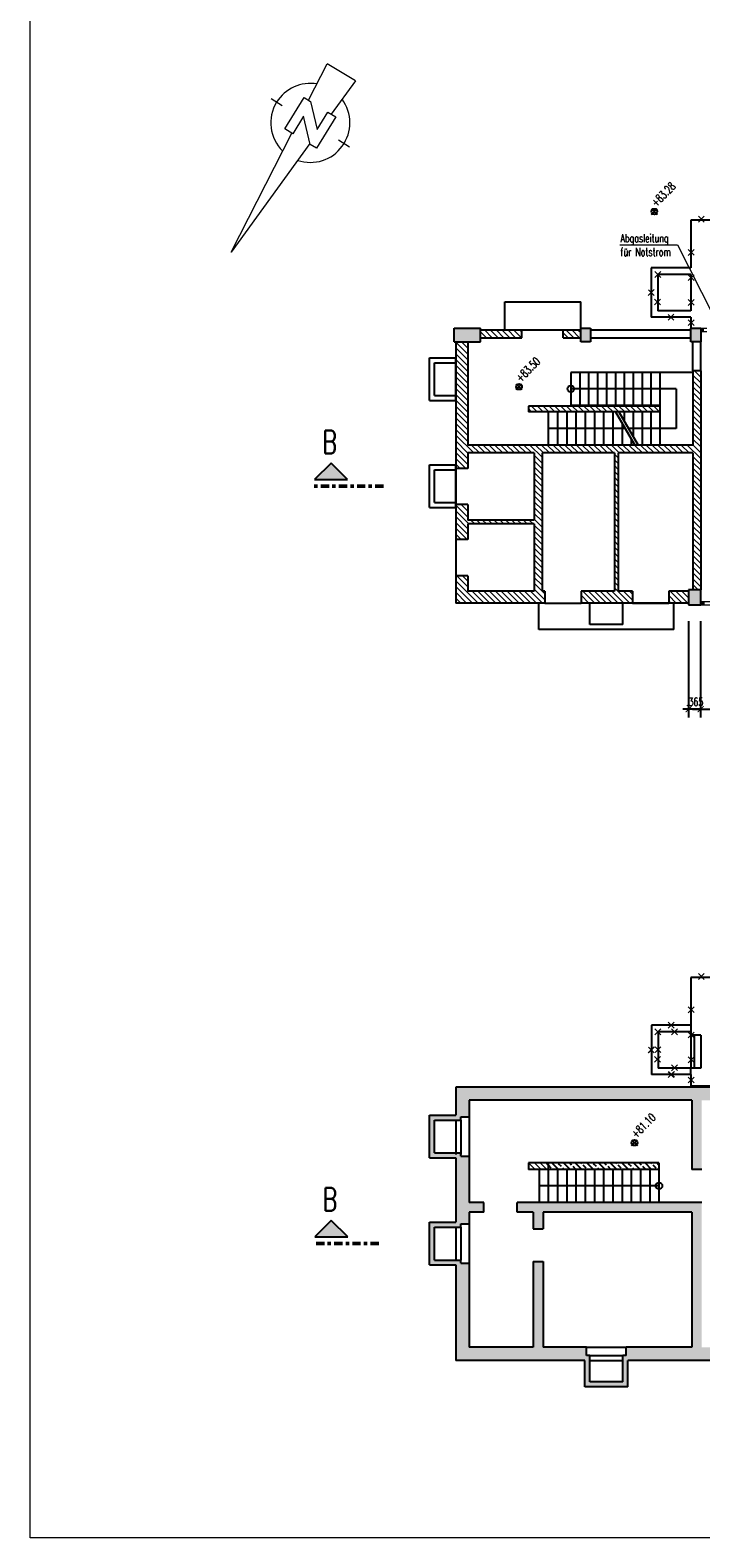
# Model space of a CAD drawing. Header units: millimetres. Extents: x 716 to 905, y 893 to 977.
# Tile 16 of 43: x 808 to 828, y 893 to 939. Entities that reach past the tile are written whole.
import ezdxf
from ezdxf.enums import TextEntityAlignment as Align

# ---------------------------------------------------------------- set-up
doc = ezdxf.new("R2010")
doc.units = ezdxf.units.MM
doc.header["$MEASUREMENT"] = 0
for name, pattern in [('AUSGEZOGEN', [0]), ('STRL1', [0.18, 0.1, -0.08]), ('STRP1', [0.46, 0.25, -0.08, 0.05, -0.08])]:
    doc.linetypes.add(name, pattern=pattern)
for name, color, linetype in [('$AUDIT-BAD-LAYER', 7, 'Continuous'), ('HTSV_P1_BEMA_KONS_X04', 7, 'Continuous'), ('HTSV_P1_PLAN_HKOT', 7, 'Continuous')]:
    doc.layers.add(name, color=color, linetype=linetype)
for name, color, linetype, lineweight in [('00_Abbruch', 1, 'Continuous', 18), ('00_Plotrahmen', 7, 'AUSGEZOGEN', 18), ('HTSV_AC_FENS_ALLG_A01', 202, 'Continuous', 18), ('HTSV_AC_FENS_ALLG_A02', 212, 'Continuous', 25), ('HTSV_AC_FENS_ALLG_S00', 213, 'Continuous', 13), ('HTSV_AC_FENS_ALLG_V01', 202, 'STRL1', 18), ('HTSV_MT_MASH_GEBL_A01', 122, 'Continuous', 18), ('HTSV_P1_PLAN_TEXT_T00', 53, 'Continuous', 13), ('HTSV_P1_PLAN_TEXT_T02', 52, 'Continuous', 25), ('HTSV_P1_SYMB_ALLG_S00', 213, 'Continuous', 13), ('HTSV_P1_SYMB_SCHN_A02', 212, 'Continuous', 25), ('HTSV_P1_SYMB_SCHN_L05', 210, 'STRP1', 50), ('HTSV_P1_SYMB_SCHN_T05', 210, 'Continuous', 50), ('HTSV_P1_SYMB_SCHN_T07', 200, 'Continuous', 70)]:
    doc.layers.add(name, color=color, linetype=linetype, lineweight=lineweight)
doc.styles.add('HTSV', font='romans.shx', dxfattribs={"width": 0.7, "bigfont": 'htsv_01.shx'})
doc.styles.add('HTSV_KONS_BEMASS', font='romans.shx', dxfattribs={"width": 0.7, "bigfont": 'htsv_01.shx'})
doc.styles.get("Standard").update_dxf_attribs({"font": 'romans.shx', "width": 0.8})
doc.dimstyles.new('HTSV_KONS_04', dxfattribs={"dimtxt": 0.25, "dimasz": 0.18, "dimexe": 0.252, "dimexo": 0.0625, "dimgap": 0.1, "dimtad": 1, "dimdec": 3, "dimzin": 4, "dimdsep": 46, "dimtxsty": 'HTSV_KONS_BEMASS', "dimblk": 'ARCHTICK', "dimcen": 0.09, "dimdle": 0.252, "dimclrd": 7, "dimclre": 7, "dimclrt": 7, "dimadec": 0, "dimazin": 0, "dimtfac": 1, "dimtdec": 4, "dimtix": 1, "dimtmove": 2, "dimatfit": 3, "dimfxl": 0, "dimtvp": 1, "dimtolj": 1, "dimtzin": 0, "dimarcsym": 0})
pattern_1 = [(135, (0, -34), (-0.176776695, -0.176776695), []), (135, (1e-17, -33.82322), (-0.176776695, -0.176776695), [0.125, -0.0625])]
pattern_2 = [(135, (0, 14), (-0.176776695, -0.176776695), []), (135, (1e-17, 14.17678), (-0.176776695, -0.176776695), [0.125, -0.0625])]
pattern_3 = [(135, (0, 14), (-0.088388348, -0.088388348), [])]
pattern_4 = [(135, (0, -34), (-0.088388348, -0.088388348), [])]

# ---------------------------------------------------------------- blocks, each defined once
blk = doc.blocks.new('NORDPFEIL-2')
for p, q in [((-0.07923, 0.13585), (0, 1.15)), ((0, 1.15), (0.07891, 0.14)), ((-0.14, -0.14), (-0.14, 0.14)), ((-0.14, 0.14), (-0.08328, 0.14)), ((-0.08328, 0.14), (0.07, -0.01704)), ((0.07, -0.01704), (0.07, 0.14)), ((0.07, 0.14), (0.14, 0.14)), ((0.14, 0.14), (0.14, -0.14)), ((-0.35, 0), (-0.25, 0)), ((0.08328, -0.14), (-0.07, 0.01704)), ((-0.07, 0.01704), (-0.07, -0.14)), ((0.25, 0), (0.35, 0)), ((-0.07, -0.14), (-0.14, -0.14)), ((-0.125, -0.45), (-0.10078, -0.14)), ((0.14, -0.14), (0.08328, -0.14)), ((0.10078, -0.14), (0.125, -0.45)), ((-0.125, -0.45), (0.125, -0.45))]:
    blk.add_line(p, q)
for start, end in [(102.905, 248.161), (0, 77.095), (291.839, 0)]:
    blk.add_arc((0, 0), 0.3, start, end)
blk = doc.blocks.new('Schnittpfeil-li')
at = {"layer": 'HTSV_P1_SYMB_SCHN_A02'}
blk.add_hatch(color=256, dxfattribs=at).paths.add_polyline_path([(0.505, 0.1), (0.255, 0.35), (0.005, 0.1)])
for p, q in [((0.255, 0.35), (0.005, 0.1)), ((0.505, 0.1), (0.255, 0.35)), ((0.005, 0.1), (0.505, 0.1))]:
    blk.add_line(p, q, dxfattribs=at)
at = {"layer": 'HTSV_P1_SYMB_SCHN_T05', "style": 'HTSV', "width": 0.7}
blk.add_attdef('SCHNITT', text='', height=0.35, dxfattribs=at).set_placement((0.255, 0.35), align=Align.BOTTOM_CENTER)
blk = doc.blocks.new('HTSVKG1F')
at = {"color": 0, "linetype": 'ByBlock'}
for p, q in [((-0.5, 0), (0.5, 0)), ((0, 0.5), (0, -0.5))]:
    blk.add_line(p, q, dxfattribs=at)
blk.add_circle((0, 0), 0.35, dxfattribs=at)
blk.add_attdef('HKTXT', (0.5, 0.2), '', height=0.4, dxfattribs=at)
blk = doc.blocks.new('abbruch')
for p, q in [((-0.089, -0.089), (0.089, 0.089)), ((-0.088, 0.088), (0.088, -0.088))]:
    blk.add_line(p, q)
blk = doc.blocks.new('Profilglas_mit_Luft')
at = {"layer": 'HTSV_AC_FENS_ALLG_S00'}
for points in [[(0, 0), (0.1, 0), (0.1, 0.1), (0, 0.1)], [(2.94, 0.1), (3.04, 0.1), (3.04, 0), (2.94, 0)]]:
    blk.add_hatch(color=256, dxfattribs=at).paths.add_polyline_path(points)
at = {"layer": 'HTSV_AC_FENS_ALLG_A01'}
for p, q in [((1.02, 1.15), (2.02, 1.05)), ((1.02, 0.95), (2.02, 1.05)), ((1.02, 0.95), (2.02, 0.85)), ((1.02, 0.75), (2.02, 0.85)), ((1.02, 0.75), (2.02, 0.65)), ((1.02, 0.55), (2.02, 0.65)), ((1.02, 0.55), (2.02, 0.45)), ((1.02, 0.35), (2.02, 0.45)), ((1.02, 0.35), (2.02, 0.25)), ((1.02, 0.15), (2.02, 0.25)), ((1.02, -0.05), (2.02, 0.15)), ((1.02, 0.15), (2.02, -0.05)), ((1.02, 0.15), (2.02, 0.15)), ((1.02, -0.05), (2.02, -0.05))]:
    blk.add_line(p, q, dxfattribs=at)
at = {"layer": 'HTSV_AC_FENS_ALLG_A02'}
for p, q in [((1.02, 0.15), (1.02, 1.15)), ((1.02, 1.15), (2.02, 1.15)), ((2.02, 1.15), (2.02, 0.15)), ((1.02, 0.15), (0.92, 0.15)), ((0.92, 0.15), (0.92, 0.1)), ((0.92, -0.05), (0.92, 0)), ((1.02, 0.15), (1.02, 0)), ((1.02, 0), (1.02, -0.05)), ((2.02, 0.15), (2.02, 0)), ((2.02, 0.15), (2.12, 0.15)), ((2.02, 0), (2.02, -0.05)), ((2.12, 0.15), (2.12, 0.1)), ((2.12, -0.05), (2.12, 0)), ((1.02, -0.05), (0.92, -0.05)), ((2.02, -0.05), (2.12, -0.05))]:
    blk.add_line(p, q, dxfattribs=at)
at = {"layer": 'HTSV_AC_FENS_ALLG_S00'}
for p, q in [((0, 0.1), (0.952, 0.1)), ((0, 0), (0.952, 0)), ((0.1, 0.1), (0.1, 0)), ((0.384, 0.1), (0.384, 0)), ((0.668, 0.1), (0.668, 0)), ((0.952, 0.1), (0.952, 0)), ((2.088, 0.1), (2.088, 0)), ((2.088, 0.1), (3.04, 0.1)), ((2.088, 0), (3.04, 0)), ((2.372, 0.1), (2.372, 0)), ((2.656, 0.1), (2.656, 0)), ((2.94, 0.1), (2.94, 0))]:
    blk.add_line(p, q, dxfattribs=at)
at = {"layer": 'HTSV_AC_FENS_ALLG_V01'}
for p, q in [((0.952, 0.1), (2.088, 0.1)), ((0.952, 0), (2.088, 0))]:
    blk.add_line(p, q, dxfattribs=at)
blk = doc.blocks.new('_ArchTick')
at = {"layer": 'HTSV_MT_MASH_GEBL_A01', "color": 0, "const_width": 0.15}
blk.add_lwpolyline([(-0.5, -0.5), (0.5, 0.5)], dxfattribs=at)
blk = doc.blocks.new('*D85')
at = {"layer": 'Defpoints', "color": 0}
for p in [(828.403, 921.623), (831.448, 921.623), (831.448, 918)]:
    blk.add_point(p, dxfattribs=at)
at = {"layer": 'HTSV_P1_BEMA_KONS_X04', "color": 7, "lineweight": -2}
for p, q in [((828.403, 920.671), (828.403, 917.748)), ((831.448, 920.671), (831.448, 917.748)), ((828.151, 918), (831.7, 918))]:
    blk.add_line(p, q, dxfattribs=at)
at = {"layer": 'HTSV_P1_BEMA_KONS_X04', "color": 7, "lineweight": -2, "xscale": 0.18, "yscale": 0.18, "zscale": 0.18, "rotation": 180}
blk.add_blockref('_ArchTick', (828.403, 918), dxfattribs=at)
at = {"layer": 'HTSV_P1_BEMA_KONS_X04', "color": 7, "lineweight": -2, "xscale": 0.18, "yscale": 0.18, "zscale": 0.18}
blk.add_blockref('_ArchTick', (831.448, 918), dxfattribs=at)
at = {"layer": 'HTSV_P1_BEMA_KONS_X04', "color": 7, "insert": (829.926, 918.225), "char_height": 0.25, "attachment_point": 5, "style": 'HTSV_KONS_BEMASS'}
blk.add_mtext('\\A1;3.045', dxfattribs=at)
blk = doc.blocks.new('*D93')
at = {"layer": 'Defpoints', "color": 0}
for p in [(828.038, 921.623), (828.403, 921.623), (828.038, 918)]:
    blk.add_point(p, dxfattribs=at)
at = {"layer": 'HTSV_P1_BEMA_KONS_X04', "color": 7, "lineweight": -2}
for p, q in [((828.038, 920.671), (828.038, 917.748)), ((828.403, 920.671), (828.403, 917.748)), ((828.038, 918), (827.858, 918)), ((828.403, 918), (828.038, 918)), ((828.403, 918), (828.583, 918))]:
    blk.add_line(p, q, dxfattribs=at)
at = {"layer": 'HTSV_P1_BEMA_KONS_X04', "color": 7, "lineweight": -2, "xscale": 0.18, "yscale": 0.18, "zscale": 0.18}
blk.add_blockref('_ArchTick', (828.038, 918), dxfattribs=at)
at = {"layer": 'HTSV_P1_BEMA_KONS_X04', "color": 7, "lineweight": -2, "xscale": 0.18, "yscale": 0.18, "zscale": 0.18, "rotation": 180}
blk.add_blockref('_ArchTick', (828.403, 918), dxfattribs=at)
at = {"layer": 'HTSV_P1_BEMA_KONS_X04', "color": 7, "insert": (828.221, 918.225), "char_height": 0.25, "attachment_point": 5, "style": 'HTSV_KONS_BEMASS'}
blk.add_mtext('\\A1;.365', dxfattribs=at)

msp = doc.modelspace()

# ---------------------------------------------------------------- hatches: boundary and pattern name
at = {"layer": '$AUDIT-BAD-LAYER'}
h = msp.add_hatch(dxfattribs=at)
h.set_pattern_fill('ANSI33', color=256, angle=90, style=0)
h.set_pattern_definition(pattern_2)
h.paths.add_polyline_path([(842.2283, 929.158), (841.8633, 929.158), (841.8633, 929.398), (842.2283, 929.398)])
h.paths.add_polyline_path([(841.8633, 921.588), (841.8633, 921.348), (842.2283, 921.348), (842.2283, 921.588)])
h.paths.add_polyline_path([(828.4033, 921.623), (828.0383, 921.623), (828.0383, 921.173), (828.4033, 921.173)])
h.paths.add_polyline_path([(841.8383, 921.623), (841.4733, 921.623), (841.4733, 921.173), (841.8383, 921.173)])
h.paths.add_polyline_path([(838.4283, 921.623), (838.1283, 921.623), (838.1283, 921.173), (838.4283, 921.173)])
h.paths.add_polyline_path([(835.0883, 921.623), (834.7883, 921.623), (834.7883, 921.173), (835.0883, 921.173)])
h.paths.add_polyline_path([(831.7483, 921.623), (831.4483, 921.623), (831.4483, 921.173), (831.7483, 921.173)])
h.paths.add_polyline_path([(820.9233, 929.158), (821.7233, 929.158), (821.7233, 929.573), (820.9233, 929.573)])
h.paths.add_polyline_path([(825.0633, 929.158), (824.7633, 929.158), (824.7633, 929.573), (825.0633, 929.573)])
h.paths.add_polyline_path([(828.4033, 929.158), (828.1033, 929.158), (828.1033, 929.573), (828.4033, 929.573)])
h.paths.add_polyline_path([(841.8383, 929.123), (841.4733, 929.123), (841.4733, 929.573), (841.8383, 929.573)])
h.paths.add_polyline_path([(838.4283, 929.123), (838.1283, 929.123), (838.1283, 929.573), (838.4283, 929.573)])
h.paths.add_polyline_path([(835.0883, 929.123), (834.7883, 929.123), (834.7883, 929.573), (835.0883, 929.573)])
h.paths.add_polyline_path([(831.7483, 929.123), (831.4483, 929.123), (831.4483, 929.573), (831.7483, 929.573)])
h = msp.add_hatch(dxfattribs=at)
h.set_pattern_fill('ANSI33', color=256, angle=90, style=0)
h.set_pattern_definition(pattern_2)
h.paths.add_polyline_path([(842.2283, 929.158), (841.8633, 929.158), (841.8633, 929.398), (842.2283, 929.398)])
h.paths.add_polyline_path([(841.8633, 921.588), (841.8633, 921.348), (842.2283, 921.348), (842.2283, 921.588)])
h.paths.add_polyline_path([(828.4033, 921.623), (828.0383, 921.623), (828.0383, 921.173), (828.4033, 921.173)])
h.paths.add_polyline_path([(841.8383, 921.623), (841.4733, 921.623), (841.4733, 921.173), (841.8383, 921.173)])
h.paths.add_polyline_path([(838.4283, 921.623), (838.1283, 921.623), (838.1283, 921.173), (838.4283, 921.173)])
h.paths.add_polyline_path([(835.0883, 921.623), (834.7883, 921.623), (834.7883, 921.173), (835.0883, 921.173)])
h.paths.add_polyline_path([(831.7483, 921.623), (831.4483, 921.623), (831.4483, 921.173), (831.7483, 921.173)])
h.paths.add_polyline_path([(820.9233, 929.158), (821.7233, 929.158), (821.7233, 929.573), (820.9233, 929.573)])
h.paths.add_polyline_path([(825.0633, 929.158), (824.7633, 929.158), (824.7633, 929.573), (825.0633, 929.573)])
h.paths.add_polyline_path([(828.4033, 929.158), (828.1033, 929.158), (828.1033, 929.573), (828.4033, 929.573)])
h.paths.add_polyline_path([(841.8383, 929.123), (841.4733, 929.123), (841.4733, 929.573), (841.8383, 929.573)])
h.paths.add_polyline_path([(838.4283, 929.123), (838.1283, 929.123), (838.1283, 929.573), (838.4283, 929.573)])
h.paths.add_polyline_path([(835.0883, 929.123), (834.7883, 929.123), (834.7883, 929.573), (835.0883, 929.573)])
h.paths.add_polyline_path([(831.7483, 929.123), (831.4483, 929.123), (831.4483, 929.573), (831.7483, 929.573)])
h = msp.add_hatch(dxfattribs=at)
h.set_pattern_fill('ANSI33', color=256, angle=90, style=0)
h.set_pattern_definition(pattern_1)
h.paths.add_polyline_path([(841.8383, 906.523), (820.9733, 906.523), (820.9733, 905.673), (820.1733, 905.673), (820.1733, 904.373), (820.9733, 904.373), (820.9733, 902.423), (820.1733, 902.423), (820.1733, 901.123), (820.9733, 901.123), (820.9733, 898.223), (824.8883, 898.223), (824.8883, 897.423), (826.1883, 897.423), (826.1883, 898.223), (841.8383, 898.223), (841.8383, 904.023), (841.4383, 904.023), (841.4383, 898.623), (828.4383, 898.623), (828.4383, 903.023), (822.8333, 903.023), (822.8333, 902.723), (823.3183, 902.723), (823.3183, 902.223), (823.6183, 902.223), (823.6183, 902.723), (828.1383, 902.723), (828.1383, 898.623), (826.1383, 898.623), (826.1383, 898.373), (826.0383, 898.373), (826.0383, 897.573), (825.0383, 897.573), (825.0383, 898.373), (824.9383, 898.373), (824.9383, 898.623), (823.6183, 898.623), (823.6183, 901.223), (823.3183, 901.223), (823.3183, 898.623), (821.3733, 898.623), (821.3733, 901.173), (821.1233, 901.173), (821.1233, 901.273), (820.3233, 901.273), (820.3233, 902.273), (821.1233, 902.273), (821.1233, 902.373), (821.3733, 902.373), (821.3733, 902.723), (821.8233, 902.723), (821.8233, 903.023), (821.3733, 903.023), (821.3733, 904.423), (821.1233, 904.423), (821.1233, 904.523), (820.3233, 904.523), (820.3233, 905.523), (821.1233, 905.523), (821.1233, 905.623), (821.3733, 905.623), (821.3733, 906.123), (828.1383, 906.123), (828.1383, 904.023), (828.4383, 904.023), (828.4383, 904.033), (828.4383, 906.123), (841.4383, 906.123), (841.4383, 905.023), (841.8383, 905.023)])
h = msp.add_hatch(dxfattribs=at)
h.set_pattern_fill('ANSI33', color=256, angle=90, style=0)
h.set_pattern_definition(pattern_1)
h.paths.add_polyline_path([(841.8383, 906.523), (820.9733, 906.523), (820.9733, 905.673), (820.1733, 905.673), (820.1733, 904.373), (820.9733, 904.373), (820.9733, 902.423), (820.1733, 902.423), (820.1733, 901.123), (820.9733, 901.123), (820.9733, 898.223), (824.8883, 898.223), (824.8883, 897.423), (826.1883, 897.423), (826.1883, 898.223), (841.8383, 898.223), (841.8383, 904.023), (841.4383, 904.023), (841.4383, 898.623), (828.4383, 898.623), (828.4383, 903.023), (822.8333, 903.023), (822.8333, 902.723), (823.3183, 902.723), (823.3183, 902.223), (823.6183, 902.223), (823.6183, 902.723), (828.1383, 902.723), (828.1383, 898.623), (826.1383, 898.623), (826.1383, 898.373), (826.0383, 898.373), (826.0383, 897.573), (825.0383, 897.573), (825.0383, 898.373), (824.9383, 898.373), (824.9383, 898.623), (823.6183, 898.623), (823.6183, 901.223), (823.3183, 901.223), (823.3183, 898.623), (821.3733, 898.623), (821.3733, 901.173), (821.1233, 901.173), (821.1233, 901.273), (820.3233, 901.273), (820.3233, 902.273), (821.1233, 902.273), (821.1233, 902.373), (821.3733, 902.373), (821.3733, 902.723), (821.8233, 902.723), (821.8233, 903.023), (821.3733, 903.023), (821.3733, 904.423), (821.1233, 904.423), (821.1233, 904.523), (820.3233, 904.523), (820.3233, 905.523), (821.1233, 905.523), (821.1233, 905.623), (821.3733, 905.623), (821.3733, 906.123), (828.1383, 906.123), (828.1383, 904.023), (828.4383, 904.023), (828.4383, 904.033), (828.4383, 906.123), (841.4383, 906.123), (841.4383, 905.023), (841.8383, 905.023)])
h = msp.add_hatch(dxfattribs=at)
h.set_pattern_fill('ANSI33', color=256, angle=90, style=0)
h.set_pattern_definition(pattern_1)
h.paths.add_polyline_path([(823.7783, 904.223), (823.7783, 904.023), (827.1383, 904.023), (827.1383, 904.223)])
h = msp.add_hatch(dxfattribs=at)
h.set_pattern_fill('ANSI33', color=256, angle=90, style=0)
h.set_pattern_definition(pattern_1)
h.paths.add_polyline_path([(823.7783, 904.223), (823.7783, 904.023), (827.1383, 904.023), (827.1383, 904.223)])
at = {"layer": '00_Plotrahmen'}
h = msp.add_hatch(dxfattribs=at)
h.set_pattern_fill('ANSI31', color=256, angle=90, style=0)
h.set_pattern_definition(pattern_3)
h.paths.add_polyline_path([(822.9733, 929.523), (821.7233, 929.523), (821.7233, 929.283), (822.9733, 929.283)])
h.paths.add_polyline_path([(824.2333, 929.523), (824.2333, 929.283), (824.7633, 929.283), (824.7633, 929.523)])
h.paths.add_polyline_path([(827.1633, 927.033), (827.1633, 927.208), (823.1733, 927.208), (823.1733, 927.033)], flags=17)
h.paths.add_polyline_path([(828.4033, 928.273), (828.1633, 928.273), (828.1633, 926.023), (821.3383, 926.023), (821.3383, 929.158), (820.9733, 929.158), (820.9733, 925.313), (821.3383, 925.313), (821.3383, 925.783), (823.3483, 925.783), (823.3483, 923.743), (821.3383, 923.743), (821.3383, 924.213), (820.9733, 924.213), (820.9733, 923.153), (821.3383, 923.153), (821.3383, 923.628), (823.3483, 923.628), (823.3483, 921.588), (821.3383, 921.588), (821.3383, 922.053), (820.9733, 922.053), (820.9733, 921.223), (823.6733, 921.223), (823.6733, 921.588), (823.5883, 921.588), (823.5883, 925.783), (825.7883, 925.783), (825.7883, 921.588), (824.7733, 921.588), (824.7733, 921.223), (826.3333, 921.223), (826.3333, 921.588), (825.9033, 921.588), (825.9033, 925.783), (828.1633, 925.783), (828.1633, 921.623), (828.4033, 921.623)])
h.paths.add_polyline_path([(828.0383, 921.223), (828.0383, 921.588), (827.4333, 921.588), (827.4333, 921.223)], flags=17)
h = msp.add_hatch(dxfattribs=at)
h.set_pattern_fill('ANSI31', color=256, angle=90, style=0)
h.set_pattern_definition(pattern_3)
h.paths.add_polyline_path([(822.9733, 929.523), (821.7233, 929.523), (821.7233, 929.283), (822.9733, 929.283)])
h.paths.add_polyline_path([(824.2333, 929.523), (824.2333, 929.283), (824.7633, 929.283), (824.7633, 929.523)])
h.paths.add_polyline_path([(827.1633, 927.033), (827.1633, 927.208), (823.1733, 927.208), (823.1733, 927.033)], flags=17)
h.paths.add_polyline_path([(828.4033, 928.273), (828.1633, 928.273), (828.1633, 926.023), (821.3383, 926.023), (821.3383, 929.158), (820.9733, 929.158), (820.9733, 925.313), (821.3383, 925.313), (821.3383, 925.783), (823.3483, 925.783), (823.3483, 923.743), (821.3383, 923.743), (821.3383, 924.213), (820.9733, 924.213), (820.9733, 923.153), (821.3383, 923.153), (821.3383, 923.628), (823.3483, 923.628), (823.3483, 921.588), (821.3383, 921.588), (821.3383, 922.053), (820.9733, 922.053), (820.9733, 921.223), (823.6733, 921.223), (823.6733, 921.588), (823.5883, 921.588), (823.5883, 925.783), (825.7883, 925.783), (825.7883, 921.588), (824.7733, 921.588), (824.7733, 921.223), (826.3333, 921.223), (826.3333, 921.588), (825.9033, 921.588), (825.9033, 925.783), (828.1633, 925.783), (828.1633, 921.623), (828.4033, 921.623)])
h.paths.add_polyline_path([(828.0383, 921.223), (828.0383, 921.588), (827.4333, 921.588), (827.4333, 921.223)], flags=17)
h = msp.add_hatch(dxfattribs=at)
h.set_pattern_fill('ANSI31', color=256, angle=90, style=0)
h.set_pattern_definition(pattern_4)
h.paths.add_polyline_path([(823.1733, 904.223), (823.1733, 904.023), (823.7783, 904.023), (823.7783, 904.223)])
h = msp.add_hatch(dxfattribs=at)
h.set_pattern_fill('ANSI31', color=256, angle=90, style=0)
h.set_pattern_definition(pattern_4)
h.paths.add_polyline_path([(823.1733, 904.223), (823.1733, 904.023), (823.7783, 904.023), (823.7783, 904.223)])
at = {"layer": 'HTSV_AC_FENS_ALLG_S00'}
msp.add_hatch(color=256, dxfattribs=at).paths.add_polyline_path([(828.4083, 929.473), (828.5083, 929.473), (828.5083, 929.573), (828.4083, 929.573)])

# ---------------------------------------------------------------- linework, layer by layer
at = {"layer": '$AUDIT-BAD-LAYER'}
for p, q in [((841.8383, 932.853), (828.1033, 932.853)), ((828.1033, 932.853), (828.1033, 931.403)), ((841.8383, 932.853), (828.1033, 932.853)), ((828.1033, 932.853), (828.1033, 931.403)), ((826.9033, 931.403), (826.9033, 929.903)), ((828.1033, 931.403), (826.9033, 931.403)), ((826.9033, 931.403), (826.9033, 929.903)), ((828.1033, 931.403), (826.9033, 931.403)), ((827.1033, 931.203), (827.1033, 930.103)), ((828.1033, 931.203), (827.1033, 931.203)), ((827.1033, 931.203), (827.1033, 930.103)), ((828.1033, 931.203), (827.1033, 931.203)), ((828.1033, 931.203), (828.1033, 930.103)), ((828.1033, 931.203), (828.1033, 930.103)), ((822.4633, 929.523), (822.4633, 930.373)), ((822.4633, 930.373), (824.7633, 930.373)), ((822.4633, 929.523), (822.4633, 930.373)), ((822.4633, 930.373), (824.7633, 930.373)), ((824.7633, 929.573), (824.7633, 930.373)), ((824.7633, 929.573), (824.7633, 930.373)), ((828.1033, 930.103), (827.1033, 930.103)), ((828.1033, 930.103), (827.1033, 930.103)), ((820.9233, 929.158), (820.9233, 929.573)), ((820.9233, 929.573), (821.7233, 929.573)), ((820.9233, 929.158), (820.9233, 929.573)), ((820.9233, 929.573), (821.7233, 929.573)), ((821.7233, 929.158), (821.7233, 929.573)), ((821.7233, 929.158), (821.7233, 929.573)), ((821.7233, 929.523), (822.9733, 929.523)), ((821.7233, 929.523), (822.9733, 929.523)), ((822.9733, 929.283), (822.9733, 929.523)), ((822.9733, 929.523), (824.2333, 929.523)), ((822.9733, 929.283), (822.9733, 929.523)), ((822.9733, 929.523), (824.2333, 929.523)), ((824.2333, 929.283), (824.2333, 929.523)), ((824.2333, 929.523), (824.7633, 929.523)), ((824.2333, 929.283), (824.2333, 929.523)), ((824.2333, 929.523), (824.7633, 929.523)), ((824.7633, 929.158), (824.7633, 929.573)), ((824.7633, 929.573), (825.0633, 929.573)), ((824.7633, 929.158), (824.7633, 929.573)), ((824.7633, 929.573), (825.0633, 929.573)), ((825.0633, 929.573), (825.0633, 929.158)), ((825.0633, 929.573), (825.0633, 929.158)), ((825.0633, 929.523), (828.1033, 929.523)), ((825.0633, 929.523), (828.1033, 929.523)), ((828.1033, 929.903), (826.9033, 929.903)), ((828.1033, 929.903), (826.9033, 929.903)), ((828.1033, 929.903), (828.1033, 929.573)), ((828.1033, 929.903), (828.1033, 929.573)), ((828.1033, 929.158), (828.1033, 929.573)), ((828.1033, 929.573), (828.4033, 929.573)), ((828.1033, 929.158), (828.1033, 929.573)), ((828.1033, 929.573), (828.4033, 929.573)), ((828.4033, 929.573), (828.4033, 929.158)), ((828.4033, 929.573), (828.4033, 929.158)), ((820.9233, 929.158), (821.7233, 929.158)), ((820.9233, 929.158), (821.7233, 929.158)), ((820.9733, 929.158), (820.9733, 925.313)), ((820.9733, 929.158), (820.9733, 925.313)), ((821.3383, 929.158), (821.3383, 926.023)), ((821.3383, 929.158), (821.3383, 926.023)), ((821.7233, 929.283), (822.9733, 929.283)), ((821.7233, 929.283), (822.9733, 929.283)), ((824.2333, 929.283), (824.7633, 929.283)), ((824.2333, 929.283), (824.7633, 929.283)), ((825.0633, 929.158), (824.7633, 929.158)), ((825.0633, 929.158), (824.7633, 929.158)), ((825.0633, 929.283), (828.1033, 929.283)), ((825.0633, 929.283), (828.1033, 929.283)), ((828.4033, 929.158), (828.1033, 929.158)), ((828.4033, 929.158), (828.1033, 929.158)), ((828.1633, 928.273), (828.1633, 929.158)), ((828.1633, 928.273), (828.1633, 929.158)), ((828.4033, 928.273), (828.4033, 929.158)), ((828.4033, 928.273), (828.4033, 929.158)), ((820.1733, 928.673), (820.9733, 928.673)), ((820.1733, 927.373), (820.1733, 928.673)), ((820.1733, 928.673), (820.9733, 928.673)), ((820.1733, 927.373), (820.1733, 928.673)), ((820.9733, 927.373), (820.9733, 928.673)), ((820.9733, 927.373), (820.9733, 928.673)), ((820.3233, 928.523), (820.9733, 928.523)), ((820.3233, 927.523), (820.3233, 928.523)), ((820.3233, 928.523), (820.9733, 928.523)), ((820.3233, 927.523), (820.3233, 928.523)), ((828.1633, 928.228), (824.4633, 928.228)), ((824.4633, 928.228), (824.4633, 927.228)), ((828.1633, 928.228), (824.4633, 928.228)), ((824.4633, 928.228), (824.4633, 927.228)), ((824.7333, 928.228), (824.7333, 927.228)), ((824.7333, 928.228), (824.7333, 927.228)), ((824.7333, 928.228), (824.7333, 927.228)), ((824.7333, 928.228), (824.7333, 927.228)), ((825.0033, 928.228), (825.0033, 927.228)), ((825.0033, 928.228), (825.0033, 927.228)), ((825.0033, 928.228), (825.0033, 927.228)), ((825.0033, 928.228), (825.0033, 927.228)), ((825.2733, 928.228), (825.2733, 927.228)), ((825.2733, 928.228), (825.2733, 927.228)), ((825.2733, 928.228), (825.2733, 927.228)), ((825.2733, 928.228), (825.2733, 927.228)), ((825.5433, 928.228), (825.5433, 927.228)), ((825.5433, 928.228), (825.5433, 927.228)), ((825.5433, 928.228), (825.5433, 927.228)), ((825.5433, 928.228), (825.5433, 927.228)), ((825.8133, 928.228), (825.8133, 927.228)), ((825.8133, 928.228), (825.8133, 927.228)), ((825.8133, 928.228), (825.8133, 927.228)), ((825.8133, 928.228), (825.8133, 927.228)), ((826.0833, 928.228), (826.0833, 927.228)), ((826.0833, 928.228), (826.0833, 927.228)), ((826.0833, 928.228), (826.0833, 927.228)), ((826.0833, 928.228), (826.0833, 927.228)), ((826.3533, 928.228), (826.3533, 927.228)), ((826.3533, 928.228), (826.3533, 927.228)), ((826.3533, 928.228), (826.3533, 927.228)), ((826.3533, 928.228), (826.3533, 927.228)), ((826.6233, 928.228), (826.6233, 927.228)), ((826.6233, 928.228), (826.6233, 927.228)), ((826.6233, 928.228), (826.6233, 927.228)), ((826.6233, 928.228), (826.6233, 927.228)), ((826.8933, 928.228), (826.8933, 927.228)), ((826.8933, 928.228), (826.8933, 927.228)), ((826.8933, 928.228), (826.8933, 927.228)), ((826.8933, 928.228), (826.8933, 927.228)), ((827.1633, 928.228), (827.1633, 927.208)), ((827.1633, 928.228), (827.1633, 927.208)), ((828.1633, 928.273), (828.1633, 926.023)), ((828.4033, 928.273), (828.1633, 928.273)), ((828.1633, 928.273), (828.1633, 926.023)), ((828.4033, 928.273), (828.1633, 928.273)), ((828.4033, 928.273), (828.4033, 921.623)), ((828.4033, 928.273), (828.4033, 921.623)), ((827.6633, 927.728), (824.4633, 927.728)), ((827.6633, 927.728), (824.4633, 927.728)), ((827.6633, 927.728), (827.6633, 926.528)), ((827.6633, 927.728), (827.6633, 926.528)), ((820.1733, 927.373), (820.9733, 927.373)), ((820.1733, 927.373), (820.9733, 927.373)), ((820.3233, 927.523), (820.9733, 927.523)), ((820.3233, 927.523), (820.9733, 927.523)), ((827.1633, 927.208), (823.1733, 927.208)), ((823.1733, 927.208), (823.1733, 927.033)), ((827.1633, 927.208), (823.1733, 927.208)), ((823.1733, 927.208), (823.1733, 927.033)), ((827.1633, 927.228), (824.4633, 927.228)), ((827.1633, 927.228), (824.4633, 927.228)), ((827.1633, 927.208), (827.1633, 927.033)), ((827.1633, 927.208), (827.1633, 927.033)), ((827.1633, 927.033), (823.1733, 927.033)), ((827.1633, 927.033), (823.1733, 927.033)), ((823.7783, 927.033), (823.7783, 926.023)), ((823.7783, 927.033), (823.7783, 926.023)), ((824.0583, 927.033), (824.0583, 926.023)), ((824.0583, 927.033), (824.0583, 926.023)), ((824.3383, 927.033), (824.3383, 926.023)), ((824.3383, 927.033), (824.3383, 926.023)), ((824.6183, 927.033), (824.6183, 926.023)), ((824.6183, 927.033), (824.6183, 926.023)), ((824.8983, 927.033), (824.8983, 926.023)), ((824.8983, 927.033), (824.8983, 926.023)), ((825.1783, 927.033), (825.1783, 926.023)), ((825.1783, 927.033), (825.1783, 926.023)), ((825.4583, 927.033), (825.4583, 926.023)), ((825.4583, 927.033), (825.4583, 926.023)), ((825.7383, 927.033), (825.7383, 926.023)), ((825.7383, 927.033), (825.7383, 926.023)), ((825.82, 927.033), (826.408, 926.023)), ((825.82, 927.033), (826.408, 926.023)), ((825.92, 927.033), (826.508, 926.023)), ((825.92, 927.033), (826.508, 926.023)), ((826.0833, 927.033), (826.0833, 926.7526)), ((826.0833, 927.033), (826.0833, 926.7526)), ((826.3533, 927.033), (826.3533, 926.2887)), ((826.3533, 927.033), (826.3533, 926.2887)), ((826.6233, 927.033), (826.6233, 926.023)), ((826.6233, 927.033), (826.6233, 926.023)), ((826.8933, 927.033), (826.8933, 926.023)), ((826.8933, 927.033), (826.8933, 926.023)), ((827.1633, 927.033), (827.1633, 926.023)), ((827.1633, 927.033), (827.1633, 926.023)), ((826.114, 926.528), (823.7783, 926.528)), ((826.114, 926.528), (823.7783, 926.528)), ((826.0183, 926.6924), (826.0183, 926.023)), ((826.0183, 926.6924), (826.0183, 926.023)), ((827.6633, 926.528), (826.214, 926.528)), ((827.6633, 926.528), (826.214, 926.528)), ((828.1633, 926.023), (821.3383, 926.023)), ((828.1633, 926.023), (821.3383, 926.023)), ((826.2983, 926.2114), (826.2983, 926.023)), ((826.2983, 926.2114), (826.2983, 926.023)), ((820.1733, 925.423), (820.9733, 925.423)), ((820.1733, 924.123), (820.1733, 925.423)), ((820.1733, 925.423), (820.9733, 925.423)), ((820.1733, 924.123), (820.1733, 925.423)), ((820.9733, 924.123), (820.9733, 925.423)), ((820.9733, 924.123), (820.9733, 925.423)), ((821.3383, 925.783), (821.3383, 925.313)), ((823.3483, 925.783), (821.3383, 925.783)), ((821.3383, 925.783), (821.3383, 925.313)), ((823.3483, 925.783), (821.3383, 925.783)), ((823.3483, 925.783), (823.3483, 923.743)), ((823.3483, 925.783), (823.3483, 923.743)), ((823.5883, 925.783), (823.5883, 921.588)), ((825.7883, 925.783), (823.5883, 925.783)), ((823.5883, 925.783), (823.5883, 921.588)), ((825.7883, 925.783), (823.5883, 925.783)), ((825.7883, 925.783), (825.7883, 921.588)), ((825.7883, 925.783), (825.7883, 921.588)), ((825.9033, 925.783), (825.9033, 921.588)), ((828.1633, 925.783), (825.9033, 925.783)), ((825.9033, 925.783), (825.9033, 921.588)), ((828.1633, 925.783), (825.9033, 925.783)), ((828.1633, 925.783), (828.1633, 921.623)), ((828.1633, 925.783), (828.1633, 921.623)), ((820.3233, 925.273), (820.9733, 925.273)), ((820.3233, 924.273), (820.3233, 925.273)), ((820.3233, 925.273), (820.9733, 925.273)), ((820.3233, 924.273), (820.3233, 925.273)), ((821.3383, 925.313), (820.9733, 925.313)), ((820.9733, 925.313), (820.9733, 924.213)), ((821.3383, 925.313), (820.9733, 925.313)), ((820.9733, 925.313), (820.9733, 924.213)), ((820.1733, 924.123), (820.9733, 924.123)), ((820.1733, 924.123), (820.9733, 924.123)), ((820.3233, 924.273), (820.9733, 924.273)), ((820.3233, 924.273), (820.9733, 924.273)), ((821.3383, 924.213), (820.9733, 924.213)), ((820.9733, 924.213), (820.9733, 923.153)), ((821.3383, 924.213), (820.9733, 924.213)), ((820.9733, 924.213), (820.9733, 923.153)), ((821.3383, 924.213), (821.3383, 923.743)), ((821.3383, 924.213), (821.3383, 923.743)), ((823.3483, 923.743), (821.3383, 923.743)), ((823.3483, 923.743), (821.3383, 923.743)), ((823.3483, 923.628), (821.3383, 923.628)), ((821.3383, 923.628), (821.3383, 923.153)), ((823.3483, 923.628), (821.3383, 923.628)), ((821.3383, 923.628), (821.3383, 923.153)), ((823.3483, 923.628), (823.3483, 921.588)), ((823.3483, 923.628), (823.3483, 921.588)), ((821.3383, 923.153), (820.9733, 923.153)), ((820.9733, 923.153), (820.9733, 922.053)), ((821.3383, 923.153), (820.9733, 923.153)), ((820.9733, 923.153), (820.9733, 922.053)), ((821.3383, 922.053), (820.9733, 922.053)), ((820.9733, 922.053), (820.9733, 921.223)), ((821.3383, 922.053), (820.9733, 922.053)), ((820.9733, 922.053), (820.9733, 921.223)), ((821.3383, 922.053), (821.3383, 921.588)), ((821.3383, 922.053), (821.3383, 921.588)), ((823.3483, 921.588), (821.3383, 921.588)), ((823.3483, 921.588), (821.3383, 921.588)), ((823.6733, 921.588), (823.5883, 921.588)), ((823.6733, 921.588), (823.5883, 921.588)), ((823.6733, 921.588), (823.6733, 921.223)), ((823.6733, 921.588), (823.6733, 921.223)), ((825.7883, 921.588), (824.7733, 921.588)), ((824.7733, 921.588), (824.7733, 921.223)), ((825.7883, 921.588), (824.7733, 921.588)), ((824.7733, 921.588), (824.7733, 921.223)), ((826.3333, 921.588), (825.9033, 921.588)), ((826.3333, 921.588), (825.9033, 921.588)), ((826.3333, 921.588), (826.3333, 921.223)), ((826.3333, 921.588), (826.3333, 921.223)), ((828.0383, 921.588), (827.4333, 921.588)), ((827.4333, 921.588), (827.4333, 921.223)), ((828.0383, 921.588), (827.4333, 921.588)), ((827.4333, 921.588), (827.4333, 921.223)), ((828.0383, 921.623), (828.0383, 921.173)), ((828.4033, 921.623), (828.0383, 921.623)), ((828.0383, 921.623), (828.0383, 921.173)), ((828.4033, 921.623), (828.0383, 921.623)), ((828.4033, 921.173), (828.4033, 921.623)), ((828.4033, 921.173), (828.4033, 921.623)), ((823.6733, 921.223), (820.9733, 921.223)), ((823.6733, 921.223), (820.9733, 921.223)), ((823.4883, 920.423), (823.4883, 921.223)), ((823.4883, 920.423), (823.4883, 921.223)), ((823.6733, 921.223), (824.7733, 921.223)), ((823.6733, 921.223), (824.7733, 921.223)), ((826.3333, 921.223), (824.7733, 921.223)), ((826.3333, 921.223), (824.7733, 921.223)), ((826.1883, 921.223), (824.8883, 921.223)), ((826.1883, 921.223), (824.8883, 921.223)), ((825.0383, 920.573), (825.0383, 921.223)), ((825.0383, 920.573), (825.0383, 921.223)), ((826.0383, 920.573), (826.0383, 921.223)), ((826.0383, 920.573), (826.0383, 921.223)), ((828.0383, 921.223), (826.1883, 921.223)), ((828.0383, 921.223), (826.1883, 921.223)), ((826.3333, 921.223), (827.4333, 921.223)), ((826.3333, 921.223), (827.4333, 921.223)), ((828.0383, 921.223), (827.4333, 921.223)), ((828.0383, 921.223), (827.4333, 921.223)), ((827.5883, 920.423), (827.5883, 921.223)), ((827.5883, 920.423), (827.5883, 921.223)), ((828.0383, 921.173), (828.4033, 921.173)), ((828.0383, 921.173), (828.4033, 921.173)), ((827.5883, 920.423), (823.4883, 920.423)), ((827.5883, 920.423), (823.4883, 920.423)), ((826.0383, 920.573), (825.0383, 920.573)), ((826.0383, 920.573), (825.0383, 920.573)), ((841.8383, 909.853), (828.1083, 909.853)), ((828.1083, 909.853), (828.1083, 908.403)), ((841.8383, 909.853), (828.1083, 909.853)), ((828.1083, 909.853), (828.1083, 908.403)), ((826.9083, 908.403), (826.9083, 906.903)), ((828.1083, 908.403), (826.9083, 908.403)), ((826.9083, 908.403), (826.9083, 906.903)), ((828.1083, 908.403), (826.9083, 908.403)), ((827.1083, 908.203), (827.1083, 907.103)), ((828.1083, 908.203), (827.1083, 908.203)), ((827.1083, 908.203), (827.1083, 907.103)), ((828.1083, 908.203), (827.1083, 908.203)), ((828.1083, 908.403), (828.1083, 908.203)), ((828.1083, 908.403), (828.1083, 908.203)), ((828.1083, 908.203), (828.1083, 908.103)), ((828.1083, 908.203), (828.1083, 908.103)), ((828.1083, 908.103), (828.1083, 907.103)), ((828.4083, 908.103), (828.1083, 908.103)), ((828.1083, 908.103), (828.1083, 907.103)), ((828.4083, 908.103), (828.1083, 908.103)), ((828.2083, 908.103), (828.2083, 907.103)), ((828.2083, 908.103), (828.2083, 907.103)), ((828.4083, 908.103), (828.4083, 907.103)), ((828.4083, 908.103), (828.4083, 907.103)), ((828.1083, 907.103), (827.1083, 907.103)), ((828.1083, 907.103), (827.1083, 907.103)), ((828.4083, 907.103), (828.1083, 907.103)), ((828.1083, 906.903), (828.1083, 907.103)), ((828.4083, 907.103), (828.1083, 907.103)), ((828.1083, 906.903), (828.1083, 907.103)), ((828.1083, 906.903), (826.9083, 906.903)), ((828.1083, 906.903), (826.9083, 906.903)), ((828.1083, 906.903), (828.1083, 906.553)), ((828.1083, 906.903), (828.1083, 906.553)), ((820.9733, 906.523), (820.9733, 905.673)), ((841.8383, 906.523), (820.9733, 906.523)), ((820.9733, 906.523), (820.9733, 905.673)), ((841.8383, 906.523), (820.9733, 906.523)), ((841.8383, 906.553), (828.1083, 906.553)), ((841.8383, 906.553), (828.1083, 906.553)), ((820.1733, 905.673), (820.9733, 905.673)), ((820.1733, 904.373), (820.1733, 905.673)), ((820.1733, 905.673), (820.9733, 905.673)), ((820.1733, 904.373), (820.1733, 905.673)), ((821.3733, 906.123), (821.3733, 905.623)), ((828.1383, 906.123), (821.3733, 906.123)), ((821.3733, 906.123), (821.3733, 905.623)), ((828.1383, 906.123), (821.3733, 906.123)), ((828.1383, 906.123), (828.1383, 904.023)), ((828.1383, 906.123), (828.1383, 904.023)), ((820.3233, 905.523), (821.1233, 905.523)), ((820.3233, 904.523), (820.3233, 905.523)), ((820.3233, 905.523), (821.1233, 905.523)), ((820.3233, 904.523), (820.3233, 905.523)), ((820.9733, 905.523), (820.9733, 904.473)), ((820.9733, 905.523), (820.9733, 904.473)), ((821.1233, 905.623), (821.3733, 905.623)), ((821.1233, 905.523), (821.1233, 905.623)), ((821.1233, 905.623), (821.3733, 905.623)), ((821.1233, 905.523), (821.1233, 905.623)), ((821.1233, 905.523), (821.1233, 904.473)), ((821.1233, 905.523), (821.1233, 904.473)), ((821.3733, 905.623), (821.3733, 904.423)), ((821.3733, 905.623), (821.3733, 904.423)), ((820.1733, 904.373), (820.9733, 904.373)), ((820.1733, 904.373), (820.9733, 904.373)), ((820.3233, 904.523), (821.1233, 904.523)), ((820.3233, 904.523), (821.1233, 904.523)), ((820.9733, 904.373), (820.9733, 902.423)), ((820.9733, 904.373), (820.9733, 902.423)), ((821.1233, 904.423), (821.1233, 904.523)), ((821.1233, 904.423), (821.1233, 904.523)), ((821.1233, 904.423), (821.3733, 904.423)), ((821.1233, 904.423), (821.3733, 904.423)), ((821.3733, 904.423), (821.3733, 903.023)), ((821.3733, 904.423), (821.3733, 903.023)), ((823.7783, 904.223), (823.1733, 904.223)), ((823.1733, 904.223), (823.1733, 904.023)), ((823.7783, 904.223), (823.1733, 904.223)), ((823.1733, 904.223), (823.1733, 904.023)), ((823.7783, 904.023), (823.1733, 904.023)), ((823.7783, 904.023), (823.1733, 904.023)), ((823.4983, 904.023), (823.4983, 903.023)), ((823.4983, 904.023), (823.4983, 903.023)), ((827.1383, 904.223), (823.7783, 904.223)), ((823.7783, 904.223), (823.7783, 904.023)), ((827.1383, 904.223), (823.7783, 904.223)), ((823.7783, 904.223), (823.7783, 904.023)), ((827.1383, 904.023), (823.7783, 904.023)), ((823.7783, 904.023), (823.7783, 903.023)), ((827.1383, 904.023), (823.7783, 904.023)), ((823.7783, 904.023), (823.7783, 903.023)), ((824.0583, 904.023), (824.0583, 903.023)), ((824.0583, 904.023), (824.0583, 903.023)), ((824.3383, 904.023), (824.3383, 903.023)), ((824.3383, 904.023), (824.3383, 903.023)), ((824.6183, 904.023), (824.6183, 903.023)), ((824.6183, 904.023), (824.6183, 903.023)), ((824.8983, 904.023), (824.8983, 903.023)), ((824.8983, 904.023), (824.8983, 903.023)), ((825.1783, 904.023), (825.1783, 903.023)), ((825.1783, 904.023), (825.1783, 903.023)), ((825.4583, 904.023), (825.4583, 903.023)), ((825.4583, 904.023), (825.4583, 903.023)), ((825.7383, 904.023), (825.7383, 903.023)), ((825.7383, 904.023), (825.7383, 903.023)), ((826.0183, 904.023), (826.0183, 903.023)), ((826.0183, 904.023), (826.0183, 903.023)), ((826.2983, 904.023), (826.2983, 903.023)), ((826.2983, 904.023), (826.2983, 903.023)), ((826.5783, 904.023), (826.5783, 903.023)), ((826.5783, 904.023), (826.5783, 903.023)), ((826.8583, 904.023), (826.8583, 903.023)), ((826.8583, 904.023), (826.8583, 903.023)), ((827.1383, 904.223), (827.1383, 904.023)), ((827.1383, 904.223), (827.1383, 904.023)), ((827.1383, 904.023), (827.1383, 903.023)), ((827.1383, 904.023), (827.1383, 903.023)), ((828.4383, 904.023), (828.1383, 904.023)), ((828.4383, 904.023), (828.1383, 904.023)), ((827.1383, 903.523), (823.4983, 903.523)), ((827.1383, 903.523), (823.4983, 903.523)), ((821.8233, 903.023), (821.3733, 903.023)), ((821.8233, 903.023), (821.3733, 903.023)), ((821.8233, 902.723), (821.8233, 903.023)), ((821.8233, 902.723), (821.8233, 903.023)), ((828.4383, 903.023), (822.8333, 903.023)), ((822.8333, 902.723), (822.8333, 903.023)), ((828.4383, 903.023), (822.8333, 903.023)), ((822.8333, 902.723), (822.8333, 903.023)), ((821.3733, 902.723), (821.3733, 902.373)), ((821.8233, 902.723), (821.3733, 902.723)), ((821.3733, 902.723), (821.3733, 902.373)), ((821.8233, 902.723), (821.3733, 902.723)), ((823.3183, 902.723), (822.8333, 902.723)), ((823.3183, 902.723), (822.8333, 902.723)), ((823.3183, 902.723), (823.3183, 902.223)), ((823.3183, 902.723), (823.3183, 902.223)), ((823.6183, 902.723), (823.6183, 902.223)), ((828.1383, 902.723), (823.6183, 902.723)), ((823.6183, 902.723), (823.6183, 902.223)), ((828.1383, 902.723), (823.6183, 902.723)), ((828.1383, 902.723), (828.1383, 898.623)), ((828.1383, 902.723), (828.1383, 898.623)), ((820.1733, 902.423), (820.9733, 902.423)), ((820.1733, 901.123), (820.1733, 902.423)), ((820.1733, 902.423), (820.9733, 902.423)), ((820.1733, 901.123), (820.1733, 902.423)), ((820.3233, 902.273), (821.1233, 902.273)), ((820.3233, 901.273), (820.3233, 902.273)), ((820.3233, 902.273), (821.1233, 902.273)), ((820.3233, 901.273), (820.3233, 902.273)), ((820.9733, 902.273), (820.9733, 901.273)), ((820.9733, 902.273), (820.9733, 901.273)), ((821.1233, 902.373), (821.3733, 902.373)), ((821.1233, 902.273), (821.1233, 902.373)), ((821.1233, 902.373), (821.3733, 902.373)), ((821.1233, 902.273), (821.1233, 902.373)), ((821.1233, 902.273), (821.1233, 901.273)), ((821.1233, 902.273), (821.1233, 901.273)), ((821.3733, 902.373), (821.3733, 901.173)), ((821.3733, 902.373), (821.3733, 901.173)), ((823.3183, 902.223), (823.6183, 902.223)), ((823.3183, 902.223), (823.6183, 902.223)), ((820.1733, 901.123), (820.9733, 901.123)), ((820.1733, 901.123), (820.9733, 901.123)), ((820.3233, 901.273), (821.1233, 901.273)), ((820.3233, 901.273), (821.1233, 901.273)), ((820.9733, 901.123), (820.9733, 898.223)), ((820.9733, 901.123), (820.9733, 898.223)), ((821.1233, 901.173), (821.1233, 901.273)), ((821.1233, 901.173), (821.1233, 901.273)), ((821.1233, 901.173), (821.3733, 901.173)), ((821.1233, 901.173), (821.3733, 901.173)), ((821.3733, 901.173), (821.3733, 898.623)), ((821.3733, 901.173), (821.3733, 898.623)), ((823.3183, 901.223), (823.6183, 901.223)), ((823.3183, 901.223), (823.3183, 898.623)), ((823.3183, 901.223), (823.6183, 901.223)), ((823.3183, 901.223), (823.3183, 898.623)), ((823.6183, 901.223), (823.6183, 898.623)), ((823.6183, 901.223), (823.6183, 898.623)), ((823.3183, 898.623), (821.3733, 898.623)), ((823.3183, 898.623), (821.3733, 898.623)), ((824.9383, 898.623), (823.6183, 898.623)), ((824.9383, 898.623), (823.6183, 898.623)), ((824.9383, 898.373), (824.9383, 898.623)), ((824.9383, 898.623), (826.1383, 898.623)), ((824.9383, 898.373), (824.9383, 898.623)), ((824.9383, 898.623), (826.1383, 898.623)), ((825.0383, 898.373), (824.9383, 898.373)), ((825.0383, 898.373), (824.9383, 898.373)), ((825.0383, 897.573), (825.0383, 898.373)), ((825.0383, 898.373), (826.0383, 898.373)), ((825.0383, 897.573), (825.0383, 898.373)), ((825.0383, 898.373), (826.0383, 898.373)), ((826.0383, 897.573), (826.0383, 898.373)), ((826.1383, 898.373), (826.0383, 898.373)), ((826.0383, 897.573), (826.0383, 898.373)), ((826.1383, 898.373), (826.0383, 898.373)), ((828.1383, 898.623), (826.1383, 898.623)), ((826.1383, 898.373), (826.1383, 898.623)), ((828.1383, 898.623), (826.1383, 898.623)), ((826.1383, 898.373), (826.1383, 898.623)), ((824.8883, 898.223), (820.9733, 898.223)), ((824.8883, 898.223), (820.9733, 898.223)), ((824.8883, 897.423), (824.8883, 898.223)), ((824.8883, 897.423), (824.8883, 898.223)), ((825.0383, 898.223), (826.0383, 898.223)), ((825.0383, 898.223), (826.0383, 898.223)), ((841.8383, 898.223), (826.1883, 898.223)), ((826.1883, 897.423), (826.1883, 898.223)), ((841.8383, 898.223), (826.1883, 898.223)), ((826.1883, 897.423), (826.1883, 898.223)), ((826.0383, 897.573), (825.0383, 897.573)), ((826.0383, 897.573), (825.0383, 897.573)), ((826.1883, 897.423), (824.8883, 897.423)), ((826.1883, 897.423), (824.8883, 897.423))]:
    msp.add_line(p, q, dxfattribs=at)
for centre in [(824.4633, 927.728), (824.4633, 927.728), (827.1383, 903.523), (827.1383, 903.523)]:
    msp.add_circle(centre, 0.1)
at = {"layer": '00_Plotrahmen'}
msp.add_lwpolyline([(808.05, 974.9351), (904.95, 974.9351), (904.95, 892.8351), (808.05, 892.8351)], close=True, dxfattribs=at)
at = {"layer": 'HTSV_AC_FENS_ALLG_S00'}
for p, q in [((828.4083, 929.573), (828.5883, 929.573)), ((828.4083, 929.473), (828.4083, 929.573)), ((828.4083, 929.473), (828.5883, 929.473)), ((828.4033, 921.273), (828.4033, 921.173)), ((828.4033, 921.243), (828.4033, 921.173))]:
    msp.add_line(p, q, dxfattribs=at)
at = {"layer": 'HTSV_P1_PLAN_TEXT_T00'}
for p, q in [((825.9506, 932.0987), (827.7047, 932.0987)), ((827.7047, 932.0987), (828.7883, 929.9511))]:
    msp.add_line(p, q, dxfattribs=at)
at = {"layer": 'HTSV_P1_SYMB_SCHN_L05'}
for p, q in [((818.7718, 924.773), (816.6733, 924.773)), ((818.6301, 901.773), (816.6783, 901.773))]:
    msp.add_line(p, q, dxfattribs=at)

# ---------------------------------------------------------------- block references
at = {"layer": '00_Abbruch'}
for p in [(828.423, 932.8835), (828.1156, 931.8723), (827.1033, 931.203), (828.1156, 931.1047), (826.9033, 930.653), (827.0937, 930.3659), (828.1156, 930.354), (827.5033, 929.903), (828.1145, 929.7404), (828.423, 909.8835), (828.1156, 908.8723), (827.5083, 908.403), (827.1033, 908.203), (827.6083, 908.203), (828.1156, 908.1047), (826.9033, 907.653), (826.9083, 907.653), (827.1083, 907.6611), (827.0937, 907.3659), (827.6083, 907.1111), (828.1156, 907.354), (827.5033, 906.903), (827.5164, 906.9111), (828.1145, 906.7404)]:
    msp.add_blockref('abbruch', p, dxfattribs=at)
at = {"layer": 'HTSV_AC_FENS_ALLG_A01'}
msp.add_blockref('Profilglas_mit_Luft', (828.4033, 921.173), dxfattribs=at)
at = {"layer": 'HTSV_P1_PLAN_HKOT', "color": 7}
ref = msp.add_blockref('HTSVKG1F', (826.997, 933.1127), dxfattribs=dict(at, xscale=0.25, yscale=0.25, zscale=0.25, rotation=45))
ref.add_attrib('HKTXT', '+83.28', (827.05, 933.2365), dxfattribs={"color": 7, "height": 0.25, "rotation": 45, "style": 'HTSV_KONS_BEMASS', "width": 0.7})
ref = msp.add_blockref('HTSVKG1F', (822.8891, 927.7944), dxfattribs=dict(at, xscale=0.25, yscale=0.25, zscale=0.25, rotation=45))
ref.add_attrib('HKTXT', '+83.50', (822.9421, 927.9182), dxfattribs={"color": 7, "height": 0.25, "rotation": 45, "style": 'HTSV_KONS_BEMASS', "width": 0.7})
ref = msp.add_blockref('HTSVKG1F', (826.3954, 904.835), dxfattribs=dict(at, xscale=0.25, yscale=0.25, zscale=0.25, rotation=45))
ref.add_attrib('HKTXT', '+81.10', (826.4484, 904.9588), dxfattribs={"color": 7, "height": 0.25, "rotation": 45, "style": 'HTSV_KONS_BEMASS', "width": 0.7})
at = {"layer": 'HTSV_P1_SYMB_ALLG_S00', "xscale": 3.999999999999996, "yscale": 3.999999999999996, "zscale": 4, "rotation": 148.4799999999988}
msp.add_blockref('NORDPFEIL-2', (816.5547, 935.8054), dxfattribs=at)
at = {"layer": 'HTSV_P1_SYMB_SCHN_A02', "xscale": 2, "yscale": 2, "zscale": 2}
for p in [(816.6733, 924.773), (816.6783, 901.773)]:
    msp.add_blockref('Schnittpfeil-li', p, dxfattribs=at)

# ---------------------------------------------------------------- texts
at = {"layer": 'HTSV_P1_PLAN_TEXT_T02', "insert": (825.9675, 931.7626), "char_height": 0.25, "attachment_point": 7, "style": 'HTSV'}
msp.add_mtext('Abgasleitung\\Pfür Notstrom', dxfattribs=at)
at = {"layer": 'HTSV_P1_SYMB_SCHN_T07', "char_height": 0.7, "attachment_point": 9, "style": 'HTSV'}
for insert in [(817.3622, 925.7636), (817.3672, 902.7636)]:
    msp.add_mtext('B', dxfattribs=dict(at, insert=insert))

# ---------------------------------------------------------------- dimensions: what is measured, and where the dimension line sits
at = {"layer": 'HTSV_P1_BEMA_KONS_X04'}
dim = msp.add_linear_dim(base=(828.0383, 918), p1=(828.4033, 921.623), p2=(828.0383, 921.623), angle=180, dimstyle='HTSV_KONS_04', override={"dimexo": 0.952}, dxfattribs=at)
dim.commit()
dim.dimension.update_dxf_attribs({"geometry": '*D93', "text_midpoint": (828.2208, 918.225)})
dim = msp.add_linear_dim(base=(831.4483, 918), p1=(828.4033, 921.623), p2=(831.4483, 921.623), dimstyle='HTSV_KONS_04', override={"dimexo": 0.952}, dxfattribs=at)
dim.commit()
dim.dimension.update_dxf_attribs({"geometry": '*D85', "text_midpoint": (829.9258, 918.225)})

doc.saveas('drawing.dxf')
